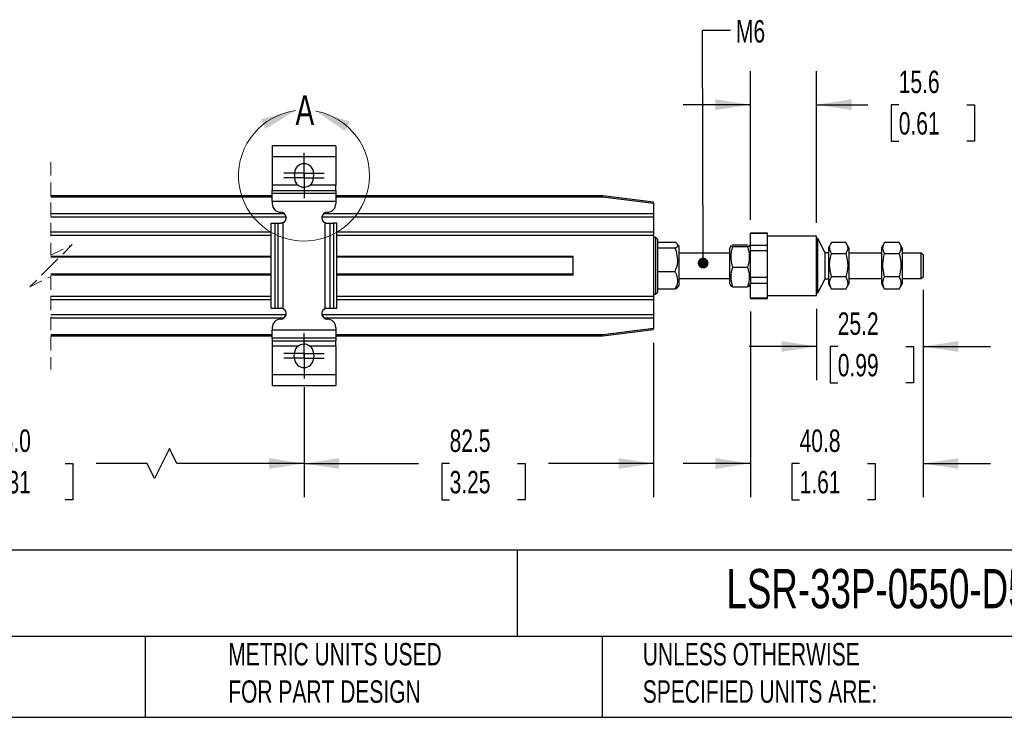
# Model space of a CAD drawing. Header units: millimetres. Extents: x 16 to 683, y 16 to 524.
# Tile 2 of 8: x 272 to 504, y 16 to 180. Entities that reach past the tile are written whole.
import ezdxf

# ---------------------------------------------------------------- set-up
doc = ezdxf.new("R2010")
doc.units = ezdxf.units.MM
doc.header["$LTSCALE"] = 2.5
doc.linetypes.add('CENTERX2', pattern=[20.32, 12.7, -2.54, 2.54, -2.54])
doc.linetypes.add('HIDDEN', pattern=[1.905, 1.27, -0.635])
doc.layers.add('CENTER', color=40, linetype='CENTERX2')
doc.layers.add('DIMENSIONS', color=140, linetype='Continuous', lineweight=25)
doc.layers.add('TEXT', color=140, linetype='Continuous', lineweight=25)
doc.styles.add('SLDTEXTSTYLE0', font='TXT', dxfattribs={"width": 0.7})
doc.dimstyles.new('SLDDIMSTYLE0', dxfattribs={"dimtxt": 5.39502, "dimasz": 8.255, "dimexe": 0, "dimexo": 0.0625, "dimgap": 1.348755, "dimtad": 0, "dimtih": 1, "dimtoh": 1, "dimrnd": 1e-09, "dimzin": 12, "dimdsep": 46, "dimtxsty": 'SLDTEXTSTYLE0', "dimsah": 1, "dimcen": 0.09, "dimadec": 0, "dimazin": 3, "dimtfac": 1, "dimtofl": 0, "dimtmove": 0, "dimatfit": 3, "dimfxl": 0, "dimfrac": 2, "dimtolj": 1, "dimtzin": 12, "dimarcsym": 0})
doc.dimstyles.new('SLDDIMSTYLE1', dxfattribs={"dimtxt": 5.39502, "dimasz": 8.255, "dimexe": 0, "dimexo": 0.0625, "dimgap": 1.348755, "dimtad": 0, "dimtih": 1, "dimtoh": 1, "dimrnd": 1e-09, "dimzin": 12, "dimdsep": 46, "dimtxsty": 'SLDTEXTSTYLE0', "dimsah": 1, "dimcen": 0.09, "dimadec": 0, "dimazin": 3, "dimtfac": 1, "dimtmove": 0, "dimatfit": 0, "dimfxl": 0, "dimfrac": 2, "dimtolj": 1, "dimtzin": 12, "dimarcsym": 0})
doc.dimstyles.new('SLDDIMSTYLE2', dxfattribs={"dimtxt": 5.39502, "dimasz": 8.255, "dimexe": 0, "dimexo": 0.0625, "dimgap": 1.348755, "dimtad": 0, "dimtih": 1, "dimtoh": 1, "dimrnd": 1e-09, "dimzin": 4, "dimdsep": 46, "dimtxsty": 'SLDTEXTSTYLE0', "dimsah": 1, "dimcen": 0.09, "dimadec": 0, "dimazin": 1, "dimtfac": 1, "dimtofl": 0, "dimtmove": 0, "dimatfit": 3, "dimfxl": 0, "dimfrac": 2, "dimtolj": 1, "dimtzin": 12, "dimarcsym": 0})
doc.dimstyles.new('SLDDIMSTYLE5', dxfattribs={"dimtxt": 0.18, "dimasz": 2.54, "dimexe": 0, "dimexo": 0.0625, "dimgap": 0, "dimtad": 0, "dimtih": 1, "dimtoh": 1, "dimdec": 0, "dimrnd": 1e-09, "dimzin": 0, "dimdsep": 46, "dimtxsty": 'Standard', "dimblk1": 'DOT', "dimblk2": 'DOT', "dimsah": 1, "dimcen": 0.09, "dimadec": 0, "dimazin": 0, "dimtfac": 2.54, "dimtdec": 0, "dimtofl": 0, "dimtmove": 0, "dimatfit": 3, "dimldrblk": 'DOT', "dimfxl": 0, "dimfrac": 2, "dimtolj": 1, "dimtzin": 0, "dimarcsym": 0})

# ---------------------------------------------------------------- blocks, each defined once
blk = doc.blocks.new('_D_10')
at = {"layer": 'DIMENSIONS'}
for p, q in [((485.22, 116.69), (485.22, 95.4)), ((460.02, 112.19), (460.02, 95.4)), ((460.02, 103.34), (444.15, 103.34)), ((465.03, 103.34), (463.22, 103.34)), ((463.22, 103.34), (463.22, 94.76)), ((481.07, 103.34), (482.88, 103.34)), ((482.88, 103.34), (482.88, 94.76)), ((485.22, 103.34), (501.1, 103.34)), ((463.22, 94.76), (465.03, 94.76)), ((482.88, 94.76), (481.07, 94.76))]:
    blk.add_line(p, q, dxfattribs=at)
for points in [[(460.02, 103.34), (451.77, 104.61), (451.77, 102.07)], [(485.22, 103.34), (493.48, 102.07), (493.48, 104.61)]]:
    blk.add_solid(points, dxfattribs=at)
at = {"layer": 'DIMENSIONS', "char_height": 5.292, "attachment_point": 1, "style": 'SLDTEXTSTYLE0'}
for s, insert in [('25.2', (465.03, 111.37)), ('0.99', (465.03, 101.59))]:
    blk.add_mtext(s, dxfattribs=dict(at, insert=insert))
blk = doc.blocks.new('_D_11')
at = {"layer": 'DIMENSIONS'}
for p, q in [((444.42, 133.24), (444.42, 168.3)), ((460.02, 132.54), (460.02, 168.3)), ((444.42, 160.37), (428.55, 160.37)), ((460.02, 160.37), (472.11, 160.37)), ((479.42, 160.37), (477.61, 160.37)), ((477.61, 160.37), (477.61, 151.79)), ((495.45, 160.37), (497.26, 160.37)), ((497.26, 160.37), (497.26, 151.79)), ((477.61, 151.79), (479.42, 151.79)), ((497.26, 151.79), (495.45, 151.79))]:
    blk.add_line(p, q, dxfattribs=at)
for points in [[(444.42, 160.37), (436.17, 161.64), (436.17, 159.1)], [(460.02, 160.37), (468.28, 159.1), (468.28, 161.64)]]:
    blk.add_solid(points, dxfattribs=at)
at = {"layer": 'DIMENSIONS', "char_height": 5.292, "attachment_point": 1, "style": 'SLDTEXTSTYLE0'}
for s, insert in [('15.6', (479.42, 168.39)), ('0.61', (479.42, 158.61))]:
    blk.add_mtext(s, dxfattribs=dict(at, insert=insert))
blk = doc.blocks.new('_D_12')
at = {"layer": 'DIMENSIONS'}
for p, q in [((485.22, 116.69), (485.22, 67.79)), ((444.42, 111.58), (444.42, 67.79)), ((444.42, 75.73), (428.55, 75.73)), ((456.03, 75.73), (454.22, 75.73)), ((454.22, 75.73), (454.22, 67.15)), ((472.07, 75.73), (473.88, 75.73)), ((473.88, 75.73), (473.88, 67.15)), ((485.22, 75.73), (501.1, 75.73)), ((454.22, 67.15), (456.03, 67.15)), ((473.88, 67.15), (472.07, 67.15))]:
    blk.add_line(p, q, dxfattribs=at)
for points in [[(444.42, 75.73), (436.17, 77), (436.17, 74.46)], [(485.22, 75.73), (493.48, 74.46), (493.48, 77)]]:
    blk.add_solid(points, dxfattribs=at)
at = {"layer": 'DIMENSIONS', "char_height": 5.292, "attachment_point": 1, "style": 'SLDTEXTSTYLE0'}
for s, insert in [('40.8', (456.03, 83.76)), ('1.61', (456.03, 73.98))]:
    blk.add_mtext(s, dxfattribs=dict(at, insert=insert))
blk = doc.blocks.new('_D_13')
at = {"layer": 'DIMENSIONS'}
for p, q in [((421.57, 104.19), (421.57, 67.79)), ((339.07, 93.73), (339.07, 67.79)), ((339.07, 75.73), (366.12, 75.73)), ((373.43, 75.73), (371.62, 75.73)), ((371.62, 75.73), (371.62, 67.15)), ((389.47, 75.73), (391.28, 75.73)), ((391.28, 75.73), (391.28, 67.15)), ((421.57, 75.73), (396.78, 75.73)), ((371.62, 67.15), (373.43, 67.15)), ((391.28, 67.15), (389.47, 67.15))]:
    blk.add_line(p, q, dxfattribs=at)
for points in [[(339.07, 75.73), (347.33, 74.46), (347.33, 77)], [(421.57, 75.73), (413.32, 77), (413.32, 74.46)]]:
    blk.add_solid(points, dxfattribs=at)
at = {"layer": 'DIMENSIONS', "char_height": 5.292, "attachment_point": 1, "style": 'SLDTEXTSTYLE0'}
for s, insert in [('82.5', (373.43, 83.76)), ('3.25', (373.43, 73.98))]:
    blk.add_mtext(s, dxfattribs=dict(at, insert=insert))
blk = doc.blocks.new('_D_14')
at = {"layer": 'DIMENSIONS'}
for p, q in [((339.07, 93.73), (339.07, 67.79)), ((194.59, 92.63), (194.59, 67.79)), ((307.31, 79.26), (303.78, 72.2)), ((309.07, 75.73), (307.31, 79.26)), ((194.59, 75.73), (254.9, 75.73)), ((262.21, 75.73), (260.4, 75.73)), ((260.4, 75.73), (260.4, 67.15)), ((282.73, 75.73), (284.54, 75.73)), ((284.54, 75.73), (284.54, 67.15)), ((302.02, 75.73), (290.04, 75.73)), ((303.78, 72.2), (302.02, 75.73)), ((339.07, 75.73), (309.07, 75.73)), ((260.4, 67.15), (262.21, 67.15)), ((284.54, 67.15), (282.73, 67.15))]:
    blk.add_line(p, q, dxfattribs=at)
for points in [[(194.59, 75.73), (202.84, 74.46), (202.84, 77)], [(339.07, 75.73), (330.82, 77), (330.82, 74.46)]]:
    blk.add_solid(points, dxfattribs=at)
at = {"layer": 'DIMENSIONS', "char_height": 5.292, "attachment_point": 1, "style": 'SLDTEXTSTYLE0'}
for s, insert in [('465.0', (262.21, 83.76)), ('18.31', (262.21, 73.98))]:
    blk.add_mtext(s, dxfattribs=dict(at, insert=insert))
blk = doc.blocks.new('_Dot')
at = {"color": 0, "linetype": 'ByBlock', "lineweight": -2}
blk.add_line((-0.5, 0), (-1, 0), dxfattribs=at)
at = {"color": 0, "linetype": 'ByBlock', "const_width": 0.5}
blk.add_lwpolyline([(-0.25, 0, 1), (0.25, 0, 1)], format="xyb", close=True, dxfattribs=at)
blk = doc.blocks.new('SW_CENTERMARKSYMBOL_0')
at = {"layer": 'CENTER', "color": 0}
for p, q in [((0, 2.54), (0, 4.79)), ((0, 0), (0, 2.54)), ((-2.54, 0), (-4.79, 0)), ((0, 0), (-2.54, 0)), ((0, 0), (0, -2.54)), ((0, 0), (2.54, 0)), ((2.54, 0), (4.79, 0)), ((0, -2.54), (0, -4.79))]:
    blk.add_line(p, q, dxfattribs=at)
blk = doc.blocks.new('SW_CENTERMARKSYMBOL_1')
at = {"layer": 'CENTER', "color": 0}
for p, q in [((0, 2.54), (0, 4.79)), ((0, 0), (0, 2.54)), ((-2.54, 0), (-4.79, 0)), ((0, 0), (-2.54, 0)), ((0, 0), (0, -2.54)), ((0, 0), (2.54, 0)), ((2.54, 0), (4.79, 0)), ((0, -2.54), (0, -4.79))]:
    blk.add_line(p, q, dxfattribs=at)
blk = doc.blocks.new('SW_CENTERMARKSYMBOL_2')
at = {"layer": 'CENTER', "color": 0}
for p, q in [((0, 2.54), (0, 4.79)), ((0, 0), (0, 2.54)), ((-2.54, 0), (-4.79, 0)), ((0, 0), (-2.54, 0)), ((0, 0), (0, -2.54)), ((0, 0), (2.54, 0)), ((2.54, 0), (4.79, 0)), ((0, -2.54), (0, -4.79))]:
    blk.add_line(p, q, dxfattribs=at)
blk = doc.blocks.new('SW_CENTERMARKSYMBOL_3')
at = {"layer": 'CENTER', "color": 0}
for p, q in [((0, 2.54), (0, 4.79)), ((0, 0), (0, 2.54)), ((-2.54, 0), (-4.79, 0)), ((0, 0), (-2.54, 0)), ((0, 0), (0, -2.54)), ((0, 0), (2.54, 0)), ((2.54, 0), (4.79, 0)), ((0, -2.54), (0, -4.79))]:
    blk.add_line(p, q, dxfattribs=at)

msp = doc.modelspace()

# ---------------------------------------------------------------- linework, layer by layer
for p, q in [((346.572, 150.647), (331.572, 150.647)), ((331.572, 150.647), (331.572, 148.147)), ((346.572, 150.647), (346.572, 148.147)), ((331.572, 148.147), (346.572, 148.147)), ((331.572, 148.147), (331.572, 141.349)), ((346.572, 148.147), (346.572, 141.349)), ((336.822, 144.197), (336.822, 144.028)), ((341.322, 144.028), (341.322, 144.197)), ((336.822, 143.267), (336.822, 143.097)), ((341.322, 143.097), (341.322, 143.267)), ((337.656, 141.349), (331.572, 141.349)), ((331.572, 141.349), (331.572, 140.1)), ((331.572, 140.1), (346.572, 140.1)), ((331.572, 139.469), (331.572, 140.1)), ((331.572, 139.469), (346.572, 139.469)), ((331.572, 137.595), (331.572, 139.469)), ((337.949, 141.137), (337.549, 141.371)), ((346.572, 141.349), (340.488, 141.349)), ((346.572, 140.1), (346.572, 141.349)), ((346.572, 140.1), (346.572, 139.469)), ((346.572, 139.469), (346.572, 137.595)), ((331.572, 138.867), (279.363, 138.867)), ((279.363, 138.667), (331.572, 138.667)), ((331.572, 137.595), (346.572, 137.595)), ((331.572, 137.595), (331.572, 136.997)), ((409.572, 138.867), (346.572, 138.867)), ((346.572, 138.667), (409.559, 138.667)), ((346.572, 137.595), (346.572, 136.997)), ((409.559, 138.667), (421.572, 137.166)), ((421.572, 137.367), (409.572, 138.867)), ((421.572, 137.166), (421.572, 137.367)), ((421.572, 137.166), (421.572, 134.617)), ((334.491, 134.617), (279.363, 134.617)), ((279.363, 133.942), (334.849, 133.942)), ((334.172, 112.251), (334.172, 132.544)), ((343.295, 133.942), (421.572, 133.942)), ((421.572, 134.617), (343.653, 134.617)), ((343.972, 132.544), (343.972, 112.251)), ((421.572, 134.617), (421.572, 133.942)), ((421.572, 133.942), (421.572, 130.292)), ((331.358, 130.292), (279.363, 130.292)), ((331.358, 112.397), (331.358, 132.397)), ((331.358, 132.397), (332.151, 132.397)), ((332.151, 132.397), (332.151, 112.397)), ((332.151, 132.397), (332.983, 132.397)), ((332.983, 112.397), (332.983, 132.397)), ((332.983, 132.397), (333.572, 132.397)), ((344.572, 132.397), (345.161, 132.397)), ((345.161, 132.397), (345.161, 112.397)), ((345.161, 132.397), (345.993, 132.397)), ((345.993, 132.397), (345.993, 112.397)), ((346.785, 132.397), (345.993, 132.397)), ((346.785, 112.397), (346.785, 132.397)), ((421.572, 130.292), (346.785, 130.292)), ((421.572, 130.292), (421.572, 129.617)), ((279.363, 129.617), (331.358, 129.617)), ((346.785, 129.617), (421.572, 129.617)), ((421.572, 129.617), (421.572, 115.117)), ((422.072, 129.067), (421.572, 129.067)), ((422.572, 128.567), (422.072, 129.067)), ((422.072, 115.928), (422.072, 129.067)), ((422.572, 124.081), (422.572, 128.567)), ((422.572, 127.916), (426.629, 127.916)), ((448.422, 130.067), (444.422, 130.067)), ((444.422, 130.062), (444.422, 130.067)), ((444.422, 130.062), (448.422, 130.062)), ((444.422, 127.184), (444.422, 130.062)), ((448.422, 130.062), (448.422, 130.067)), ((448.422, 128.623), (448.422, 130.062)), ((460.022, 129.367), (448.422, 129.367)), ((448.422, 127.184), (448.422, 128.623)), ((460.022, 115.367), (460.022, 129.367)), ((460.322, 128.767), (460.022, 128.767)), ((462.057, 125.464), (460.322, 128.767)), ((460.322, 115.967), (460.322, 128.767)), ((463.533, 127.849), (462.822, 126.617)), ((466.959, 127.849), (463.535, 127.849)), ((467.672, 126.617), (466.961, 127.849)), ((476.083, 127.849), (475.372, 126.617)), ((479.509, 127.849), (476.085, 127.849)), ((480.222, 126.617), (479.511, 127.849)), ((426.629, 126.523), (422.572, 126.523)), ((427.572, 127.03), (427.111, 127.573)), ((427.572, 117.704), (427.572, 127.03)), ((439.872, 127.136), (439.572, 126.617)), ((439.572, 122.073), (439.572, 126.617)), ((440.208, 127.264), (440.285, 127.296)), ((440.285, 127.296), (443.709, 127.296)), ((440.285, 126.916), (443.709, 126.916)), ((443.709, 127.296), (443.741, 127.28)), ((444.422, 126.617), (444.109, 127.159)), ((448.422, 127.184), (444.422, 127.184)), ((444.422, 125.978), (444.422, 127.184)), ((444.422, 125.978), (448.422, 125.978)), ((444.422, 119.574), (444.422, 125.978)), ((448.422, 125.978), (448.422, 127.184)), ((448.422, 122.776), (448.422, 125.978)), ((462.822, 126.617), (462.822, 118.117)), ((467.672, 126.617), (467.672, 124.614)), ((475.372, 126.617), (475.372, 118.117)), ((480.222, 126.617), (480.222, 124.614)), ((331.358, 124.567), (279.363, 124.567)), ((331.358, 124.367), (279.363, 124.367)), ((402.572, 124.567), (346.785, 124.567)), ((402.572, 124.367), (346.785, 124.367)), ((402.572, 120.167), (402.572, 124.567)), ((422.572, 116.167), (422.572, 124.081)), ((439.572, 125.367), (427.572, 125.367)), ((462.822, 125.464), (462.057, 125.464)), ((462.057, 119.27), (462.057, 125.464)), ((463.535, 125.267), (466.959, 125.267)), ((475.372, 125.367), (467.672, 125.367)), ((467.672, 124.614), (467.672, 118.117)), ((476.085, 125.267), (479.509, 125.267)), ((484.722, 125.367), (480.222, 125.367)), ((480.222, 124.614), (480.222, 118.117)), ((485.222, 124.867), (484.722, 125.367)), ((484.722, 119.367), (484.722, 125.367)), ((485.222, 119.867), (485.222, 124.867)), ((426.629, 120.975), (422.572, 120.975)), ((439.572, 118.117), (439.572, 122.073)), ((443.709, 121.987), (440.285, 121.987)), ((448.422, 119.574), (448.422, 122.776)), ((331.358, 120.367), (279.363, 120.367)), ((331.358, 120.167), (279.363, 120.167)), ((402.572, 120.367), (346.785, 120.367)), ((402.572, 120.167), (346.785, 120.167)), ((427.572, 119.367), (439.572, 119.367)), ((448.422, 119.574), (444.422, 119.574)), ((444.422, 119.574), (444.422, 118.283)), ((448.422, 118.283), (448.422, 119.574)), ((460.322, 115.967), (462.057, 119.27)), ((462.057, 119.27), (462.822, 119.27)), ((466.959, 119.786), (463.535, 119.786)), ((467.672, 119.367), (475.372, 119.367)), ((479.509, 119.786), (476.085, 119.786)), ((480.222, 119.367), (484.722, 119.367)), ((484.722, 119.367), (485.222, 119.867)), ((426.629, 116.819), (422.572, 116.819)), ((427.111, 117.161), (427.572, 117.704)), ((439.572, 118.117), (439.869, 117.602)), ((440.285, 117.438), (443.709, 117.438)), ((444.119, 117.593), (444.422, 118.117)), ((444.422, 118.283), (448.422, 118.283)), ((444.422, 114.756), (444.422, 118.283)), ((448.422, 116.52), (448.422, 118.283)), ((448.422, 114.756), (448.422, 116.52)), ((462.822, 118.117), (463.533, 116.885)), ((463.501, 116.982), (463.535, 116.885)), ((466.959, 116.885), (463.535, 116.885)), ((466.959, 116.885), (466.988, 116.982)), ((466.961, 116.885), (467.672, 118.117)), ((475.372, 118.117), (476.083, 116.885)), ((476.051, 116.982), (476.085, 116.885)), ((479.509, 116.885), (476.085, 116.885)), ((479.509, 116.885), (479.538, 116.982)), ((479.511, 116.885), (480.222, 118.117)), ((331.358, 115.117), (279.363, 115.117)), ((279.363, 114.442), (331.358, 114.442)), ((421.572, 115.117), (346.785, 115.117)), ((346.785, 114.442), (421.572, 114.442)), ((421.572, 115.667), (422.072, 115.667)), ((421.572, 115.117), (421.572, 114.442)), ((421.572, 114.442), (421.572, 110.792)), ((422.072, 115.667), (422.572, 116.167)), ((422.072, 115.667), (422.072, 115.928)), ((448.422, 114.756), (444.422, 114.756)), ((444.422, 114.667), (444.422, 114.756)), ((444.422, 114.667), (448.422, 114.667)), ((448.422, 115.367), (460.022, 115.367)), ((448.422, 114.667), (448.422, 114.756)), ((460.022, 115.967), (460.322, 115.967)), ((331.358, 112.397), (332.151, 112.397)), ((332.151, 112.397), (332.983, 112.397)), ((332.983, 112.397), (333.572, 112.397)), ((344.572, 112.397), (345.161, 112.397)), ((345.161, 112.397), (345.993, 112.397)), ((345.993, 112.397), (346.785, 112.397)), ((334.835, 110.792), (279.363, 110.792)), ((279.363, 110.117), (334.426, 110.117)), ((421.572, 110.792), (343.308, 110.792)), ((343.718, 110.117), (421.572, 110.117)), ((421.572, 110.792), (421.572, 110.117)), ((421.572, 110.117), (421.572, 107.569)), ((331.572, 107.797), (331.572, 107.2)), ((346.572, 107.2), (331.572, 107.2)), ((331.572, 105.326), (331.572, 107.2)), ((346.572, 107.797), (346.572, 107.2)), ((346.572, 107.2), (346.572, 105.326)), ((421.572, 107.569), (409.559, 106.067)), ((409.572, 105.867), (421.572, 107.367)), ((421.572, 107.367), (421.572, 107.569)), ((331.572, 106.067), (279.363, 106.067)), ((279.363, 105.867), (331.572, 105.867)), ((346.572, 105.326), (331.572, 105.326)), ((331.572, 105.326), (331.572, 104.695)), ((331.572, 104.695), (346.572, 104.695)), ((331.572, 104.695), (331.572, 103.446)), ((409.559, 106.067), (346.572, 106.067)), ((346.572, 105.867), (409.572, 105.867)), ((346.572, 105.326), (346.572, 104.695)), ((346.572, 103.446), (346.572, 104.695)), ((337.656, 103.446), (331.572, 103.446)), ((331.572, 103.446), (331.572, 96.647)), ((337.783, 103.576), (338.188, 103.733)), ((340.167, 103.651), (340.36, 103.576)), ((346.572, 103.446), (340.488, 103.446)), ((346.572, 103.446), (346.572, 96.647)), ((346.572, 96.647), (331.572, 96.647)), ((331.572, 96.647), (331.572, 94.147)), ((346.572, 96.647), (346.572, 94.147)), ((331.572, 94.147), (346.572, 94.147))]:
    msp.add_line(p, q)
at = {"color": 7, "linetype": 'HIDDEN', "lineweight": 18}
for p, q in [((279.363, 146.805), (279.363, 124.867)), ((279.363, 124.867), (284.363, 127.367)), ((284.363, 127.367), (279.363, 122.367)), ((279.363, 122.367), (274.363, 117.367)), ((274.363, 117.367), (279.363, 119.867)), ((279.363, 119.867), (279.363, 97.93))]:
    msp.add_line(p, q, dxfattribs=at)
at = {"flags": 128}
for points in [[(409.559, 138.667), (409.562, 138.706), (409.564, 138.744), (409.566, 138.778), (409.568, 138.809), (409.57, 138.833), (409.571, 138.852), (409.572, 138.863), (409.572, 138.867)], [(409.559, 106.067), (409.562, 106.028), (409.564, 105.991), (409.566, 105.956), (409.568, 105.926), (409.57, 105.901), (409.571, 105.882), (409.572, 105.871), (409.572, 105.867)]]:
    msp.add_lwpolyline(points, dxfattribs=at)
at = {"color": 7, "linetype": 'Continuous', "lineweight": 18}
msp.add_arc((339.072, 143.647), 15.448, 97.48621, 79.53767, dxfattribs=at)
for centre, radius, start, end in [((339.072, 144.197), 2.25, 0.00005, 179.99995), ((339.072, 143.647), 2.282, 170.40579, 189.59421), ((339.072, 143.097), 2.25, 180.00019, 230.99402), ((339.072, 143.097), 2.25, 309.00598, 359.99981), ((339.072, 143.647), 2.282, 350.40579, 9.59421), ((333.572, 136.997), 2, 180.00036, 269.99974), ((333.572, 133.697), 1.3, 297.49592, 89.99988), ((344.572, 133.697), 1.3, 89.9993, 242.50489), ((344.572, 136.997), 2, 269.99996, 0.00036), ((333.572, 111.097), 1.3, 270.00012, 62.50408), ((344.572, 111.097), 1.3, 117.49511, 270.0007), ((333.572, 107.797), 2, 90.00026, 179.99964), ((344.572, 107.797), 2, 359.99964, 90.00004), ((339.072, 101.697), 2.25, 129.0062, 174.64006), ((339.072, 101.697), 2.25, 5.35994, 50.9938), ((339.072, 101.147), 2.366, 161.25731, 198.74269), ((339.072, 100.597), 2.25, 185.35954, 354.64046), ((339.072, 101.147), 2.366, 341.25731, 18.74269)]:
    msp.add_arc(centre, radius, start, end)
for points, knots in [([(340.488, 141.349), (340.278, 141.21), (339.858, 140.932), (339.103, 140.81), (338.324, 140.915), (337.884, 141.2), (337.656, 141.349)], [0, 0, 0, 0, 0.2453491, 0.4905602, 0.734677, 1, 1, 1, 1]), ([(340.439, 141.273), (340.276, 141.174), (340.096, 141.065), (339.892, 141.027), (339.872, 141.024)], [0, 0, 0, 0, 0.9020186, 1, 1, 1, 1]), ([(334.172, 132.544), (334.066, 132.498), (333.874, 132.414), (333.665, 132.402), (333.572, 132.397)], [0, 0, 0, 0, 0.55246, 1, 1, 1, 1]), ([(343.972, 132.544), (344.078, 132.498), (344.27, 132.414), (344.478, 132.402), (344.572, 132.397)], [0, 0, 0, 0, 0.55246, 1, 1, 1, 1]), ([(426.629, 126.523), (426.935, 126.689), (427.483, 126.987), (427.044, 127.691), (426.739, 127.856), (426.629, 127.916)], [0, 0, 0, 0, 0.4479662, 0.8017412, 1, 1, 1, 1]), ([(463.535, 125.267), (463.314, 125.73), (462.9, 126.599), (463.332, 127.451), (463.535, 127.849)], [0, 0, 0, 0, 0.5321249, 1, 1, 1, 1]), ([(466.959, 127.849), (467.18, 127.386), (467.594, 126.517), (467.161, 125.666), (466.959, 125.267)], [0, 0, 0, 0, 0.5321249, 1, 1, 1, 1]), ([(476.085, 125.267), (475.864, 125.73), (475.45, 126.599), (475.882, 127.451), (476.085, 127.849)], [0, 0, 0, 0, 0.5321249, 1, 1, 1, 1]), ([(479.509, 127.849), (479.73, 127.386), (480.144, 126.517), (479.711, 125.666), (479.509, 125.267)], [0, 0, 0, 0, 0.5321249, 1, 1, 1, 1]), ([(427.286, 123.749), (427.214, 124.428), (427.113, 125.386), (426.738, 126.267), (426.629, 126.523)], [0, 0, 0, 0, 0.7090373, 1, 1, 1, 1]), ([(440.285, 126.916), (440.009, 126.987), (439.718, 127.062), (439.877, 127.125), (439.885, 127.128)], [0, 0, 0, 0, 0.9513911, 1, 1, 1, 1]), ([(440.285, 121.987), (440.162, 122.414), (439.915, 123.276), (439.824, 124.561), (439.958, 125.789), (440.175, 126.537), (440.285, 126.916)], [0, 0, 0, 0, 0.2652345, 0.5348255, 0.7647089, 1, 1, 1, 1]), ([(444.056, 127.128), (444.085, 127.116), (444.272, 127.037), (443.967, 126.971), (443.709, 126.916)], [0, 0, 0, 0, 0.1533767, 1, 1, 1, 1]), ([(443.709, 126.916), (443.831, 126.488), (444.078, 125.627), (444.17, 124.341), (444.036, 123.114), (443.819, 122.365), (443.709, 121.987)], [0, 0, 0, 0, 0.2652354, 0.5348255, 0.7647078, 1, 1, 1, 1]), ([(426.629, 120.975), (426.917, 121.735), (427.259, 122.641), (427.282, 123.596), (427.286, 123.749)], [0, 0, 0, 0, 0.8399509, 1, 1, 1, 1]), ([(463.535, 119.786), (463.313, 120.765), (462.899, 122.597), (463.333, 124.419), (463.535, 125.267)], [0, 0, 0, 0, 0.5347458, 1, 1, 1, 1]), ([(466.959, 125.267), (467.18, 124.288), (467.595, 122.456), (467.161, 120.634), (466.959, 119.786)], [0, 0, 0, 0, 0.5347458, 1, 1, 1, 1]), ([(476.085, 119.786), (475.863, 120.765), (475.449, 122.597), (475.883, 124.419), (476.085, 125.267)], [0, 0, 0, 0, 0.5347458, 1, 1, 1, 1]), ([(479.509, 125.267), (479.73, 124.288), (480.145, 122.456), (479.711, 120.634), (479.509, 119.786)], [0, 0, 0, 0, 0.5347458, 1, 1, 1, 1]), ([(426.629, 116.819), (426.912, 117.383), (427.475, 118.507), (427.15, 120.039), (426.742, 120.772), (426.629, 120.975)], [0, 0, 0, 0, 0.4227186, 0.8407733, 1, 1, 1, 1]), ([(440.285, 117.438), (440.162, 117.832), (439.916, 118.624), (439.823, 119.815), (439.958, 120.95), (440.175, 121.638), (440.285, 121.987)], [0, 0, 0, 0, 0.2657897, 0.5347001, 0.764134, 1, 1, 1, 1]), ([(443.709, 121.987), (443.831, 121.593), (444.078, 120.801), (444.17, 119.611), (444.035, 118.475), (443.819, 117.787), (443.709, 117.438)], [0, 0, 0, 0, 0.2657908, 0.5347001, 0.7641327, 1, 1, 1, 1]), ([(463.535, 116.885), (463.314, 117.405), (462.899, 118.379), (463.332, 119.338), (463.535, 119.786)], [0, 0, 0, 0, 0.53278456, 1, 1, 1, 1]), ([(466.959, 119.786), (467.18, 119.266), (467.594, 118.292), (467.161, 117.333), (466.959, 116.885)], [0, 0, 0, 0, 0.53278456, 1, 1, 1, 1]), ([(476.085, 116.885), (475.864, 117.405), (475.449, 118.379), (475.882, 119.338), (476.085, 119.786)], [0, 0, 0, 0, 0.53278456, 1, 1, 1, 1]), ([(479.509, 119.786), (479.73, 119.266), (480.144, 118.292), (479.711, 117.333), (479.509, 116.885)], [0, 0, 0, 0, 0.53278456, 1, 1, 1, 1]), ([(427.049, 117.214), (427.021, 117.147), (426.942, 116.959), (426.752, 116.874), (426.629, 116.819)], [0, 0, 0, 0, 0.3574192, 1, 1, 1, 1]), ([(439.876, 117.606), (439.913, 117.577), (440.031, 117.485), (440.181, 117.458), (440.285, 117.438)], [0, 0, 0, 0, 0.3086549, 1, 1, 1, 1]), ([(443.709, 117.438), (443.828, 117.453), (443.98, 117.471), (444.075, 117.582), (444.096, 117.606)], [0, 0, 0, 0, 0.7828833, 1, 1, 1, 1]), ([(334.172, 112.251), (334.066, 112.297), (333.874, 112.381), (333.665, 112.392), (333.572, 112.397)], [0, 0, 0, 0, 0.55246, 1, 1, 1, 1]), ([(343.972, 112.251), (344.078, 112.297), (344.27, 112.381), (344.478, 112.392), (344.572, 112.397)], [0, 0, 0, 0, 0.55246, 1, 1, 1, 1]), ([(337.656, 103.446), (337.866, 103.585), (338.286, 103.862), (339.041, 103.984), (339.82, 103.88), (340.259, 103.595), (340.488, 103.446)], [0, 0, 0, 0, 0.2453491, 0.4905553, 0.7346771, 1, 1, 1, 1])]:
    msp.add_open_spline(points, degree=3, knots=knots)
for points in [[(337.059, 158.964), (328.945, 156.986), (329.914, 154.638)], [(341.877, 158.838), (348.788, 154.148), (349.878, 156.442)]]:
    msp.add_solid(points, dxfattribs=at)
at = {"layer": 'TEXT'}
for p, q in [((682.625, 55.315), (15.875, 55.315)), ((389.397, 55.315), (389.397, 34.925)), ((682.625, 34.925), (15.875, 34.925)), ((301.616, 34.925), (301.616, 15.875)), ((409.45, 34.925), (409.45, 15.875)), ((15.875, 15.875), (682.625, 15.875))]:
    msp.add_line(p, q, dxfattribs=at)

# ---------------------------------------------------------------- block references
at = {"layer": 'CENTER'}
for name, p in [('SW_CENTERMARKSYMBOL_0', (339.072, 144.197)), ('SW_CENTERMARKSYMBOL_1', (339.072, 143.097)), ('SW_CENTERMARKSYMBOL_2', (339.072, 101.697)), ('SW_CENTERMARKSYMBOL_3', (339.072, 100.597))]:
    msp.add_blockref(name, p, dxfattribs=at)

# ---------------------------------------------------------------- texts
at = {"color": 7, "linetype": 'Continuous', "lineweight": 18, "insert": (337.059, 162.612), "char_height": 7.056, "attachment_point": 1, "style": 'SLDTEXTSTYLE0'}
msp.add_mtext('A', dxfattribs=at)
at = {"layer": 'DIMENSIONS', "insert": (441.009, 180.318), "char_height": 5.2917, "attachment_point": 1, "style": 'SLDTEXTSTYLE0'}
msp.add_mtext('M6', dxfattribs=at)
at = {"layer": 'TEXT', "attachment_point": 1, "style": 'SLDTEXTSTYLE0'}
for s, insert, char_height in [('PROSENSE POTENTIOMETER LINEAR POSITION SENSOR, FIXED SLIDE, 550MM STROKE, 33 X 33 X 630MM BODY, ^JCHANNEL MOUNT, 18MM DIN 43650 FORM A.', (19.914, 51.504), 4.630208), ('LSR-33P-0550-D5-C1', (438.754, 50.857), 9.26042), ("PART DIMENSIONS MAY DIFFER SLIGHTLY ^JDUE TO MANUFACTURER'S VARIANCES", (137.798, 33.41), 5.29167), ('METRIC UNITS USED ^JFOR PART DESIGN', (321.196, 33.41), 5.29167), ('UNLESS OTHERWISE ^JSPECIFIED UNITS ARE:', (419.02, 33.41), 5.29167)]:
    msp.add_mtext(s, dxfattribs=dict(at, insert=insert, char_height=char_height))

# ---------------------------------------------------------------- dimensions: what is measured, and where the dimension line sits
at = {"layer": 'DIMENSIONS'}
for base, p1, p2, dimstyle, picture, middle in [((460.022, 160.365), (444.422, 130.062), (460.022, 129.367), 'SLDDIMSTYLE1', '_D_11', (487.436, 160.365)), ((485.222, 75.729), (444.422, 114.756), (485.222, 119.867), 'SLDDIMSTYLE1', '_D_12', (464.05, 75.729)), ((485.222, 103.338), (460.022, 115.367), (485.222, 119.867), 'SLDDIMSTYLE1', '_D_10', (473.05, 103.338)), ((339.072, 75.729), (421.572, 107.367), (339.072, 96.907), 'SLDDIMSTYLE0', '_D_13', (381.451, 75.729))]:
    dim = msp.add_linear_dim(base=base, p1=p1, p2=p2, dimstyle=dimstyle, dxfattribs=at)
    dim.commit()
    dim.dimension.update_dxf_attribs({"geometry": picture, "text_midpoint": middle, "dimtype": 160})
dim = msp.add_linear_dim(base=(194.587, 75.729), p1=(339.072, 96.907), p2=(194.587, 95.807), text='465.0', dimstyle='SLDDIMSTYLE2', dxfattribs=at)
dim.commit()
dim.dimension.update_dxf_attribs({"geometry": '_D_14', "text_midpoint": (272.467, 75.729), "dimtype": 160})

# ---------------------------------------------------------------- leaders
msp.add_leader([(433.256, 123.008), (433.141, 177.94), (439.714, 177.94)], dimstyle='SLDDIMSTYLE5', dxfattribs=at)

doc.saveas('drawing.dxf')
